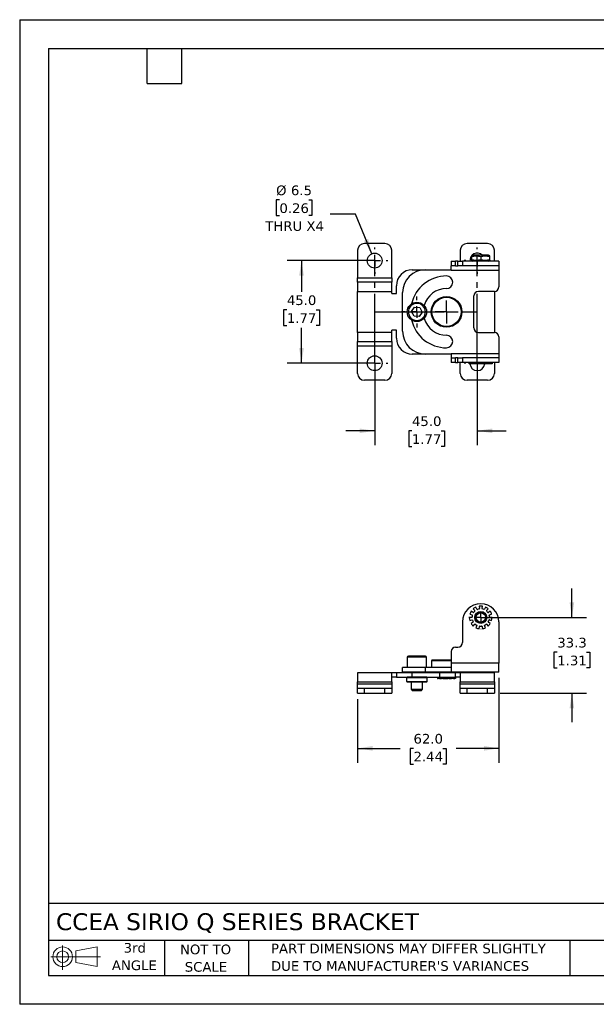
# Model space of a CAD drawing. Header units: millimetres. Extents: x 0 to 559, y 0 to 432.
# Tile 1 of 2: x 0 to 253, y 0 to 432. Entities that reach past the tile are written whole.
import ezdxf

# ---------------------------------------------------------------- set-up
doc = ezdxf.new("R2010")
doc.units = ezdxf.units.MM
doc.header["$LTSCALE"] = 2
doc.header["$PDSIZE"] = -1
doc.linetypes.add('SLD-Center', pattern=[19.05, 15.24, -1.27, 1.27, -1.27])
doc.linetypes.add('SLD-Solid', pattern=[0])
doc.layers.add('CENTER', color=40, linetype='SLD-Center')
doc.layers.add('SLD-DEFPOINTS', color=7, linetype='Continuous')
doc.layers.add('DIMENSIONS', color=140, linetype='SLD-Solid', lineweight=25)
doc.layers.add('TEXT', color=140, linetype='SLD-Solid', lineweight=25)
doc.styles.add('SLDTEXTSTYLE0', font='VERDANA.TTF')
doc.dimstyles.new('SLDDIMSTYLE0', dxfattribs={"dimtxt": 4.316016, "dimasz": 6.604, "dimexe": 0, "dimexo": 0.0625, "dimgap": 1.079004, "dimtad": 0, "dimtih": 1, "dimtoh": 1, "dimrnd": 1e-09, "dimzin": 12, "dimdsep": 46, "dimtxsty": 'SLDTEXTSTYLE0', "dimsah": 1, "dimcen": 0.09, "dimadec": 0, "dimazin": 3, "dimtfac": 1, "dimtmove": 0, "dimatfit": 0, "dimfxl": 0, "dimfrac": 2, "dimtolj": 1, "dimtzin": 12, "dimarcsym": 0})
doc.dimstyles.new('SLDDIMSTYLE1', dxfattribs={"dimtxt": 4.316016, "dimasz": 6.604, "dimexe": 0, "dimexo": 0.0625, "dimgap": 1.079004, "dimtad": 0, "dimtih": 1, "dimtoh": 1, "dimrnd": 1e-09, "dimzin": 4, "dimdsep": 46, "dimtxsty": 'SLDTEXTSTYLE0', "dimsah": 1, "dimcen": 0.09, "dimadec": 0, "dimazin": 1, "dimtfac": 1, "dimtofl": 0, "dimtmove": 0, "dimatfit": 3, "dimfxl": 0, "dimfrac": 2, "dimtolj": 1, "dimtzin": 12, "dimarcsym": 0})
doc.dimstyles.new('SLDDIMSTYLE3', dxfattribs={"dimtxt": 4.316016, "dimasz": 6.604, "dimexe": 0, "dimexo": 0.0625, "dimgap": 1.079004, "dimtad": 0, "dimtih": 1, "dimtoh": 1, "dimrnd": 1e-09, "dimzin": 4, "dimdsep": 46, "dimtxsty": 'SLDTEXTSTYLE0', "dimsah": 1, "dimcen": 0.09, "dimadec": 0, "dimazin": 1, "dimtfac": 1, "dimtmove": 0, "dimatfit": 0, "dimfxl": 0, "dimfrac": 2, "dimtolj": 1, "dimtzin": 12, "dimarcsym": 0})
doc.dimstyles.new('SLDDIMSTYLE4', dxfattribs={"dimtxt": 4.316016, "dimasz": 6.604, "dimexe": 0, "dimexo": 0.0625, "dimgap": 1.079004, "dimtad": 0, "dimtih": 1, "dimtoh": 1, "dimrnd": 1e-09, "dimzin": 12, "dimdsep": 46, "dimtxsty": 'SLDTEXTSTYLE0', "dimsah": 1, "dimcen": 0, "dimadec": 0, "dimazin": 3, "dimtfac": 1, "dimtofl": 0, "dimtmove": 0, "dimatfit": 3, "dimfxl": 0, "dimfrac": 2, "dimtolj": 1, "dimtzin": 12, "dimarcsym": 0})

# ---------------------------------------------------------------- blocks, each defined once
blk = doc.blocks.new('Block11')
at = {"color": 7, "linetype": 'SLD-Solid', "lineweight": 18}
for p, q in [((5.18, 10.62), (5.18, 0)), ((10.96, 8.33), (20.35, 10.06)), ((20.35, 10.06), (20.35, 1.46)), ((0, 5.76), (21.75, 5.76)), ((10.96, 3.19), (10.96, 8.33)), ((10.96, 3.19), (20.35, 1.46))]:
    blk.add_line(p, q, dxfattribs=at)
for radius in [4.3, 2.57]:
    blk.add_circle((5.18, 5.76), radius, dxfattribs=at)
blk = doc.blocks.new('Block12')
at = {"layer": 'SLD-DEFPOINTS'}
blk.add_blockref('Block11', (0, 0), dxfattribs=at)
blk = doc.blocks.new('SW_NOTE_0_2')
at = {"layer": 'TEXT', "color": 0, "char_height": 4.2333, "attachment_point": 1, "style": 'SLDTEXTSTYLE0'}
for s, insert in [('PART DIMENSIONS MAY DIFFER SLIGHTLY ', (0, 5.38)), ("DUE TO MANUFACTURER'S VARIANCES", (0, -2.27))]:
    blk.add_mtext(s, dxfattribs=dict(at, insert=insert))
blk = doc.blocks.new('SW_NOTE_0_3')
at = {"layer": 'TEXT', "color": 0, "char_height": 4.233, "attachment_point": 2, "style": 'SLDTEXTSTYLE0'}
for s, insert in [('NOT TO', (10.52, 5.38)), ('SCALE', (10.71, -2.27))]:
    blk.add_mtext(s, dxfattribs=dict(at, insert=insert))
blk = doc.blocks.new('SW_NOTE_0_4')
at = {"layer": 'TEXT', "color": 0, "char_height": 4.233, "attachment_point": 2, "style": 'SLDTEXTSTYLE0'}
for s, insert in [('3rd', (4.63, 5.38)), ('ANGLE', (4.44, -2.27))]:
    blk.add_mtext(s, dxfattribs=dict(at, insert=insert))
blk = doc.blocks.new('_D')
at = {"layer": 'DIMENSIONS'}
for p, q in [((242.24, 169.68), (242.24, 182.38)), ((204.78, 169.68), (248.59, 169.68)), ((235.83, 154.39), (234.38, 154.39)), ((234.38, 154.39), (234.38, 147.53)), ((248.65, 154.39), (250.1, 154.39)), ((250.1, 154.39), (250.1, 147.53)), ((234.38, 147.53), (235.83, 147.53)), ((250.1, 147.53), (248.65, 147.53)), ((210.78, 136.43), (248.59, 136.43)), ((242.24, 136.43), (242.24, 123.73))]:
    blk.add_line(p, q, dxfattribs=at)
for points in [[(242.24, 169.68), (243.26, 176.28), (241.22, 176.28)], [(242.24, 136.43), (241.22, 129.83), (243.26, 129.83)]]:
    blk.add_solid(points, dxfattribs=at)
at = {"layer": 'DIMENSIONS', "char_height": 4.233, "attachment_point": 1, "style": 'SLDTEXTSTYLE0'}
for s, insert in [('33.3', (235.83, 160.73)), ('1.31', (235.83, 152.9))]:
    blk.add_mtext(s, dxfattribs=dict(at, insert=insert))
blk = doc.blocks.new('_D_1')
at = {"layer": 'DIMENSIONS'}
for p, q in [((210.24, 143.14), (210.24, 105.9)), ((148.24, 133.89), (148.24, 105.9)), ((148.24, 112.25), (166.91, 112.25)), ((172.76, 112.25), (171.31, 112.25)), ((171.31, 112.25), (171.31, 105.39)), ((185.58, 112.25), (187.03, 112.25)), ((187.03, 112.25), (187.03, 105.39)), ((210.24, 112.25), (191.43, 112.25)), ((171.31, 105.39), (172.76, 105.39)), ((187.03, 105.39), (185.58, 105.39))]:
    blk.add_line(p, q, dxfattribs=at)
for points in [[(148.24, 112.25), (154.84, 111.23), (154.84, 113.27)], [(210.24, 112.25), (203.64, 113.27), (203.64, 111.23)]]:
    blk.add_solid(points, dxfattribs=at)
at = {"layer": 'DIMENSIONS', "char_height": 4.233, "attachment_point": 1, "style": 'SLDTEXTSTYLE0'}
for s, insert in [('62.0', (172.76, 118.59)), ('2.44', (172.76, 110.77))]:
    blk.add_mtext(s, dxfattribs=dict(at, insert=insert))
blk = doc.blocks.new('SW_CENTERMARKSYMBOL_0')
at = {"layer": 'CENTER', "color": 0}
for p, q in [((0, 5.08), (0, 5.19)), ((-5.08, 0), (-5.19, 0)), ((0, 0), (-2.54, 0)), ((0, 0), (0, 2.54)), ((0, 0), (0, -2.54)), ((0, 0), (2.54, 0)), ((5.08, 0), (5.19, 0)), ((0, -5.08), (0, -5.19))]:
    blk.add_line(p, q, dxfattribs=at)
blk = doc.blocks.new('_D_5')
at = {"layer": 'DIMENSIONS'}
for p, q in [((153.2, 326.16), (117.28, 326.16)), ((123.63, 326.16), (123.63, 312.39)), ((117.21, 304.57), (115.76, 304.57)), ((115.76, 304.57), (115.76, 297.71)), ((130.04, 304.57), (131.49, 304.57)), ((131.49, 304.57), (131.49, 297.71)), ((115.76, 297.71), (117.21, 297.71)), ((123.63, 281.16), (123.63, 296.74)), ((131.49, 297.71), (130.04, 297.71)), ((153.2, 281.16), (117.28, 281.16))]:
    blk.add_line(p, q, dxfattribs=at)
for points in [[(123.63, 326.16), (122.61, 319.56), (124.64, 319.56)], [(123.63, 281.16), (124.64, 287.76), (122.61, 287.76)]]:
    blk.add_solid(points, dxfattribs=at)
at = {"layer": 'DIMENSIONS', "char_height": 4.233, "attachment_point": 1, "style": 'SLDTEXTSTYLE0'}
for s, insert in [('45.0', (117.21, 310.91)), ('1.77', (117.21, 303.09))]:
    blk.add_mtext(s, dxfattribs=dict(at, insert=insert))
blk = doc.blocks.new('_D_6')
at = {"layer": 'DIMENSIONS'}
for p, q in [((155.74, 278.62), (155.74, 245.16)), ((200.74, 278.62), (200.74, 245.16)), ((155.74, 251.51), (143.04, 251.51)), ((172.08, 251.51), (170.64, 251.51)), ((170.64, 251.51), (170.64, 244.65)), ((184.91, 251.51), (186.36, 251.51)), ((186.36, 251.51), (186.36, 244.65)), ((200.74, 251.51), (213.44, 251.51)), ((170.64, 244.65), (172.08, 244.65)), ((186.36, 244.65), (184.91, 244.65))]:
    blk.add_line(p, q, dxfattribs=at)
for points in [[(155.74, 251.51), (149.14, 252.52), (149.14, 250.49)], [(200.74, 251.51), (207.34, 250.49), (207.34, 252.52)]]:
    blk.add_solid(points, dxfattribs=at)
at = {"layer": 'DIMENSIONS', "char_height": 4.233, "attachment_point": 1, "style": 'SLDTEXTSTYLE0'}
for s, insert in [('45.0', (172.08, 257.85)), ('1.77', (172.08, 250.02))]:
    blk.add_mtext(s, dxfattribs=dict(at, insert=insert))
blk = doc.blocks.new('_D_7')
at = {"layer": 'DIMENSIONS'}
for p, q in [((113.95, 352.75), (112.5, 352.75)), ((112.5, 352.75), (112.5, 345.89)), ((126.77, 352.75), (128.22, 352.75)), ((128.22, 352.75), (128.22, 345.89)), ((112.5, 345.89), (113.95, 345.89)), ((128.22, 345.89), (126.77, 345.89)), ((147.26, 346.48), (136.14, 346.48)), ((154.49, 329.16), (147.26, 346.48))]:
    blk.add_line(p, q, dxfattribs=at)
blk.add_solid([(154.49, 329.16), (152.88, 335.64), (151.01, 334.86)], dxfattribs=at)
at = {"layer": 'DIMENSIONS', "char_height": 4.233, "attachment_point": 1, "style": 'SLDTEXTSTYLE0'}
for s, insert in [('%%c', (112.48, 359.09)), ('6.5', (119, 359.09)), ('0.26', (113.95, 351.27)), ('THRU X4', (107.75, 343.44))]:
    blk.add_mtext(s, dxfattribs=dict(at, insert=insert))
blk = doc.blocks.new('SW_CENTERMARKSYMBOL_1')
at = {"layer": 'CENTER', "color": 0}
for p, q in [((0, 5.08), (0, 6.79)), ((-5.08, 0), (-6.79, 0)), ((0, 0), (-2.54, 0)), ((0, 0), (0, 2.54)), ((0, 0), (0, -2.54)), ((0, 0), (2.54, 0)), ((5.08, 0), (6.79, 0)), ((0, -5.08), (0, -6.79))]:
    blk.add_line(p, q, dxfattribs=at)
blk = doc.blocks.new('SW_CENTERMARKSYMBOL_2')
at = {"layer": 'CENTER', "color": 0}
for p, q in [((0, 5.08), (0, 5.79)), ((-5.08, 0), (-5.79, 0)), ((0, 0), (-2.54, 0)), ((0, 0), (0, 2.54)), ((0, 0), (0, -2.54)), ((0, 0), (2.54, 0)), ((5.08, 0), (5.79, 0)), ((0, -5.08), (0, -5.79))]:
    blk.add_line(p, q, dxfattribs=at)
blk = doc.blocks.new('SW_CENTERMARKSYMBOL_3')
at = {"layer": 'CENTER', "color": 0}
for p, q in [((0, 5.08), (0, 5.79)), ((-5.08, 0), (-5.79, 0)), ((0, 0), (-2.54, 0)), ((0, 0), (0, 2.54)), ((0, 0), (0, -2.54)), ((0, 0), (2.54, 0)), ((5.08, 0), (5.79, 0)), ((0, -5.08), (0, -5.79))]:
    blk.add_line(p, q, dxfattribs=at)
blk = doc.blocks.new('SW_CENTERMARKSYMBOL_4')
at = {"layer": 'CENTER', "color": 0}
for p, q in [((0, 5.08), (0, 5.79)), ((-5.08, 0), (-5.79, 0)), ((0, 0), (-2.54, 0)), ((0, 0), (0, 2.54)), ((0, 0), (0, -2.54)), ((0, 0), (2.54, 0)), ((5.08, 0), (5.79, 0)), ((0, -5.08), (0, -5.79))]:
    blk.add_line(p, q, dxfattribs=at)
blk = doc.blocks.new('SW_CENTERMARKSYMBOL_5')
at = {"layer": 'CENTER', "color": 0}
for p, q in [((0, 5.08), (0, 5.79)), ((-5.08, 0), (-5.79, 0)), ((0, 0), (-2.54, 0)), ((0, 0), (0, 2.54)), ((0, 0), (0, -2.54)), ((0, 0), (2.54, 0)), ((5.08, 0), (5.79, 0)), ((0, -5.08), (0, -5.79))]:
    blk.add_line(p, q, dxfattribs=at)
blk = doc.blocks.new('SW_CENTERMARKSYMBOL_6')
at = {"layer": 'CENTER', "color": 0}
for p, q in [((0, 2.54), (0, 5.04)), ((-2.54, 0), (-5.04, 0)), ((0, 0), (-2.54, 0)), ((0, 0), (0, 2.54)), ((0, 0), (0, -2.54)), ((0, 0), (2.54, 0)), ((2.54, 0), (5.04, 0)), ((0, -2.54), (0, -5.04))]:
    blk.add_line(p, q, dxfattribs=at)

msp = doc.modelspace()

# ---------------------------------------------------------------- linework, layer by layer
at = {"color": 7, "linetype": 'SLD-Solid'}
for p, q in [((0.005, 431.805), (0.005, 0.005)), ((0.005, 431.805), (558.805, 431.805)), ((558.805, 0.005), (0.005, 0.005))]:
    msp.add_line(p, q, dxfattribs=at)
for p, q in [((160.24, 333.66), (151.24, 333.66)), ((205.24, 333.66), (196.24, 333.66)), ((148.24, 330.66), (148.24, 318.66)), ((163.24, 318.66), (163.24, 330.66)), ((193.24, 330.66), (193.24, 325.86)), ((198.79, 328.56), (198.234, 328.239)), ((205.69, 328.56), (198.79, 328.56)), ((206.245, 328.239), (205.69, 328.56)), ((208.24, 325.86), (208.24, 330.66)), ((189.24, 325.86), (189.24, 323.86)), ((189.24, 325.86), (191.24, 325.86)), ((191.24, 323.86), (189.24, 323.86)), ((189.24, 321.86), (189.24, 323.86)), ((191.24, 323.86), (191.24, 325.86)), ((192.24, 325.86), (191.24, 325.86)), ((191.24, 323.86), (192.24, 323.86)), ((192.24, 323.86), (192.24, 325.86)), ((192.24, 325.86), (194.24, 325.86)), ((194.24, 323.86), (192.24, 323.86)), ((194.24, 325.86), (194.24, 323.86)), ((210.24, 325.86), (194.24, 325.86)), ((210.24, 323.86), (194.24, 323.86)), ((198.234, 326.18), (198.79, 325.86)), ((198.24, 327.885), (198.24, 326.535)), ((202.24, 327.885), (202.24, 326.535)), ((205.69, 325.86), (206.245, 326.18)), ((206.24, 326.535), (206.24, 327.885)), ((210.24, 325.86), (210.24, 323.86)), ((210.24, 323.86), (210.24, 321.86)), ((172.24, 322.16), (177.99, 322.16)), ((177.99, 322.16), (189.24, 322.16)), ((210.24, 321.86), (189.24, 321.86)), ((210.24, 321.86), (210.24, 314.66)), ((148.24, 318.66), (163.24, 318.66)), ((148.24, 316.66), (148.24, 318.66)), ((163.24, 316.66), (148.24, 316.66)), ((148.24, 316.66), (148.24, 312.66)), ((163.24, 318.66), (163.24, 316.66)), ((163.24, 312.66), (163.24, 316.66)), ((148.24, 294.66), (148.24, 312.66)), ((148.24, 312.66), (163.24, 312.66)), ((163.24, 311.66), (163.24, 312.66)), ((163.24, 311.66), (165.24, 311.66)), ((165.24, 311.66), (165.24, 315.16)), ((167.99, 295.16), (167.99, 312.16)), ((208.24, 312.66), (201.24, 312.66)), ((208.24, 312.66), (208.24, 294.66)), ((199.24, 296.66), (199.24, 310.66)), ((171.934, 303.787), (173.197, 305.72)), ((172.977, 301.726), (171.934, 303.787)), ((173.197, 305.72), (175.503, 305.593)), ((176.546, 303.532), (175.282, 301.599)), ((175.503, 305.593), (176.546, 303.532)), ((175.282, 301.599), (172.977, 301.726)), ((163.24, 294.66), (148.24, 294.66)), ((148.24, 294.66), (148.24, 290.66)), ((165.24, 295.66), (163.24, 295.66)), ((163.24, 294.66), (163.24, 295.66)), ((163.24, 290.66), (163.24, 294.66)), ((165.24, 292.16), (165.24, 295.66)), ((201.24, 294.66), (208.24, 294.66)), ((148.24, 290.66), (163.24, 290.66)), ((148.24, 288.66), (148.24, 290.66)), ((163.24, 290.66), (163.24, 288.66)), ((210.24, 292.66), (210.24, 285.46)), ((163.24, 288.66), (148.24, 288.66)), ((148.24, 276.66), (148.24, 288.66)), ((163.24, 288.66), (163.24, 276.66)), ((177.99, 285.16), (172.24, 285.16)), ((189.24, 285.16), (177.99, 285.16)), ((189.24, 285.46), (210.24, 285.46)), ((189.24, 285.46), (189.24, 283.46)), ((210.24, 285.46), (210.24, 283.46)), ((189.24, 283.46), (189.24, 281.46)), ((189.24, 283.46), (191.24, 283.46)), ((191.24, 281.46), (189.24, 281.46)), ((191.24, 281.46), (191.24, 283.46)), ((192.24, 283.46), (191.24, 283.46)), ((191.24, 281.46), (192.24, 281.46)), ((192.24, 281.46), (192.24, 283.46)), ((192.24, 283.46), (194.24, 283.46)), ((194.24, 281.46), (192.24, 281.46)), ((193.24, 276.66), (193.24, 281.46)), ((194.24, 283.46), (194.24, 281.46)), ((210.24, 283.46), (194.24, 283.46)), ((210.24, 281.46), (194.24, 281.46)), ((197.24, 280.86), (197.24, 281.46)), ((197.442, 280.86), (197.24, 280.86)), ((197.442, 281.46), (197.442, 280.86)), ((198.033, 280.86), (197.442, 280.86)), ((198.033, 280.86), (198.033, 281.46)), ((198.898, 280.86), (198.033, 280.86)), ((198.898, 281.46), (198.898, 280.86)), ((198.965, 280.86), (198.898, 280.86)), ((198.965, 281.46), (198.965, 280.86)), ((200.163, 280.86), (198.965, 280.86)), ((200.163, 280.86), (200.163, 281.46)), ((200.59, 280.86), (200.163, 280.86)), ((200.59, 281.46), (200.59, 280.86)), ((200.783, 280.86), (200.59, 280.86)), ((200.783, 281.46), (200.783, 280.86)), ((201.553, 280.86), (200.783, 280.86)), ((201.528, 281.46), (201.528, 280.86)), ((202.951, 280.86), (201.528, 280.86)), ((203.696, 280.86), (202.926, 280.86)), ((202.951, 280.86), (202.951, 281.46)), ((203.696, 280.86), (203.696, 281.46)), ((203.89, 280.86), (203.696, 280.86)), ((203.89, 281.46), (203.89, 280.86)), ((204.317, 280.86), (203.89, 280.86)), ((204.317, 281.46), (204.317, 280.86)), ((205.514, 280.86), (204.317, 280.86)), ((205.514, 280.86), (205.514, 281.46)), ((205.581, 280.86), (205.514, 280.86)), ((205.581, 281.46), (205.581, 280.86)), ((206.446, 280.86), (205.581, 280.86)), ((206.446, 281.46), (206.446, 280.86)), ((207.037, 280.86), (206.446, 280.86)), ((207.037, 280.86), (207.037, 281.46)), ((207.24, 280.86), (207.037, 280.86)), ((207.24, 281.46), (207.24, 280.86)), ((208.24, 281.46), (208.24, 276.66)), ((210.24, 283.46), (210.24, 281.46)), ((160.24, 273.66), (151.24, 273.66)), ((205.24, 273.66), (196.24, 273.66)), ((198.965, 173.458), (199.638, 172.681)), ((200.59, 173.292), (200.163, 174.227)), ((201.528, 174.628), (201.674, 173.611)), ((202.805, 173.611), (202.951, 174.628)), ((204.317, 174.227), (203.89, 173.292)), ((204.841, 172.681), (205.514, 173.458)), ((198.267, 169.679), (197.24, 169.679)), ((197.442, 171.088), (198.428, 170.798)), ((197.442, 168.27), (198.428, 168.56)), ((198.898, 171.827), (198.033, 172.382)), ((206.446, 172.382), (205.581, 171.827)), ((206.051, 170.798), (207.037, 171.088)), ((206.051, 168.56), (207.037, 168.27)), ((207.24, 169.679), (206.212, 169.679)), ((194.24, 167.679), (194.24, 158.679)), ((198.898, 167.532), (198.033, 166.976)), ((198.965, 165.9), (199.638, 166.677)), ((200.59, 166.066), (200.163, 165.131)), ((201.528, 164.73), (201.674, 165.747)), ((202.805, 165.747), (202.951, 164.73)), ((204.317, 165.131), (203.89, 166.066)), ((204.841, 166.677), (205.514, 165.9)), ((206.446, 166.976), (205.581, 167.532)), ((210.24, 167.679), (210.24, 149.679)), ((191.24, 156.679), (192.24, 156.679)), ((169.99, 152.179), (169.99, 147.679)), ((178.49, 152.179), (169.99, 152.179)), ((178.49, 147.679), (178.49, 152.179)), ((189.24, 154.679), (189.24, 149.679)), ((167.99, 145.679), (167.99, 147.679)), ((177.99, 147.679), (167.99, 147.679)), ((177.99, 145.679), (177.99, 147.679)), ((189.24, 147.679), (177.99, 147.679)), ((180.84, 150.929), (180.59, 150.679)), ((180.59, 150.679), (180.59, 147.679)), ((189.24, 150.679), (180.59, 150.679)), ((189.24, 150.929), (180.84, 150.929)), ((210.24, 149.679), (189.24, 149.679)), ((189.24, 149.679), (189.24, 145.69)), ((210.24, 145.679), (210.24, 149.679)), ((163.24, 145.429), (148.24, 145.429)), ((148.24, 145.429), (148.24, 141.429)), ((163.24, 141.429), (163.24, 145.429)), ((165.24, 145.429), (163.24, 145.429)), ((165.24, 143.429), (163.24, 143.429)), ((165.24, 145.429), (165.24, 143.429)), ((172.24, 145.429), (165.24, 145.429)), ((165.24, 143.429), (172.24, 143.429)), ((177.99, 145.679), (167.99, 145.679)), ((169.94, 143.42), (169.74, 143.22)), ((169.74, 143.22), (169.74, 141.62)), ((178.74, 143.22), (169.74, 143.22)), ((178.54, 143.42), (169.94, 143.42)), ((171.74, 145.679), (171.74, 145.429)), ((171.74, 143.429), (171.74, 143.42)), ((172.24, 143.429), (172.24, 145.429)), ((184.24, 145.429), (172.24, 145.429)), ((172.24, 143.429), (184.24, 143.429)), ((176.74, 145.429), (176.74, 145.679)), ((176.74, 143.42), (176.74, 143.429)), ((189.24, 145.679), (177.99, 145.679)), ((178.74, 143.22), (178.54, 143.42)), ((178.74, 141.62), (178.74, 143.22)), ((180.59, 145.679), (180.84, 145.429)), ((183.28, 143.429), (183.28, 142.929)), ((183.28, 142.929), (183.601, 142.929)), ((183.601, 142.929), (183.601, 143.429)), ((184.217, 142.929), (183.601, 142.929)), ((184.217, 143.429), (184.217, 142.929)), ((184.217, 142.929), (185.077, 142.929)), ((184.24, 143.429), (184.24, 145.429)), ((191.24, 145.429), (184.24, 145.429)), ((184.24, 143.429), (191.24, 143.429)), ((185.077, 142.929), (185.077, 143.429)), ((185.514, 142.929), (185.077, 142.929)), ((185.514, 142.929), (185.514, 143.429)), ((185.676, 142.929), (185.514, 142.929)), ((185.676, 143.429), (185.676, 142.929)), ((185.676, 142.929), (186.113, 142.929)), ((186.113, 143.429), (186.113, 142.929)), ((186.113, 142.929), (187.24, 142.929)), ((187.24, 142.929), (187.24, 143.429)), ((187.355, 142.929), (187.24, 142.929)), ((187.355, 143.429), (187.355, 142.929)), ((187.355, 142.929), (187.995, 142.929)), ((187.995, 142.929), (187.995, 143.429)), ((188.139, 142.929), (187.995, 142.929)), ((188.139, 142.929), (188.139, 143.429)), ((188.367, 142.929), (188.139, 142.929)), ((188.367, 143.429), (188.367, 142.929)), ((188.367, 142.929), (189.402, 142.929)), ((189.24, 145.679), (189.24, 145.69)), ((210.24, 145.679), (189.24, 145.679)), ((189.402, 142.929), (189.402, 143.429)), ((189.402, 142.929), (189.486, 142.929)), ((189.486, 142.929), (189.486, 143.429)), ((189.653, 142.929), (189.486, 142.929)), ((189.653, 142.929), (189.653, 143.429)), ((190.263, 142.929), (189.653, 142.929)), ((190.263, 143.429), (190.263, 142.929)), ((190.263, 142.929), (190.878, 142.929)), ((190.878, 142.929), (190.878, 143.429)), ((191.199, 142.929), (190.878, 142.929)), ((191.199, 143.429), (191.199, 142.929)), ((191.199, 142.929), (191.24, 142.929)), ((191.24, 143.429), (191.24, 145.429)), ((193.24, 145.429), (191.24, 145.429)), ((191.24, 142.929), (191.24, 143.429)), ((193.24, 143.429), (191.24, 143.429)), ((208.24, 145.429), (193.24, 145.429)), ((193.24, 145.429), (193.24, 141.429)), ((193.64, 145.429), (193.89, 145.679)), ((208.24, 141.429), (208.24, 145.429)), ((148.24, 141.429), (163.24, 141.429)), ((148.24, 140.429), (148.24, 141.429)), ((163.24, 140.429), (148.24, 140.429)), ((148.24, 138.429), (148.24, 140.429)), ((148.24, 136.429), (148.24, 138.429)), ((151.24, 138.429), (148.24, 138.429)), ((151.24, 136.429), (151.24, 138.429)), ((160.24, 138.429), (151.24, 138.429)), ((160.24, 136.429), (160.24, 138.429)), ((163.24, 138.429), (160.24, 138.429)), ((163.24, 141.429), (163.24, 140.429)), ((163.24, 140.429), (163.24, 138.429)), ((163.24, 138.429), (163.24, 136.429)), ((169.74, 141.62), (169.94, 141.42)), ((169.74, 141.62), (178.74, 141.62)), ((169.94, 141.42), (178.54, 141.42)), ((171.74, 141.42), (171.74, 138.17)), ((176.74, 138.17), (176.74, 141.42)), ((178.54, 141.42), (178.74, 141.62)), ((193.24, 141.429), (208.24, 141.429)), ((193.24, 140.429), (193.24, 141.429)), ((208.24, 140.429), (193.24, 140.429)), ((193.24, 138.429), (193.24, 140.429)), ((193.24, 136.429), (193.24, 138.429)), ((196.24, 138.429), (193.24, 138.429)), ((196.24, 136.429), (196.24, 138.429)), ((205.24, 138.429), (196.24, 138.429)), ((205.24, 136.429), (205.24, 138.429)), ((208.24, 138.429), (205.24, 138.429)), ((208.24, 141.429), (208.24, 140.429)), ((208.24, 140.429), (208.24, 138.429)), ((208.24, 138.429), (208.24, 136.429)), ((148.24, 136.429), (151.24, 136.429)), ((151.24, 136.429), (160.24, 136.429)), ((160.24, 136.429), (163.24, 136.429)), ((171.74, 138.17), (172.23, 137.679)), ((171.74, 138.17), (176.74, 138.17)), ((172.23, 137.679), (176.249, 137.679)), ((176.249, 137.679), (176.74, 138.17)), ((193.24, 136.429), (196.24, 136.429)), ((196.24, 136.429), (205.24, 136.429)), ((205.24, 136.429), (208.24, 136.429))]:
    msp.add_line(p, q)
at = {"color": 7, "linetype": 'SLD-Center'}
for p, q in [((155.74, 281.16), (155.74, 326.16)), ((200.74, 281.16), (200.74, 326.16)), ((155.74, 303.66), (200.74, 303.66))]:
    msp.add_line(p, q, dxfattribs=at)
for centre, radius in [((155.74, 326.16), 3.25), ((174.24, 303.66), 4.25), ((187.24, 303.66), 6.75), ((187.24, 303.66), 6.65), ((187.24, 303.66), 6.4), ((155.74, 281.16), 3.25), ((202.24, 169.679), 2.65), ((202.24, 169.679), 2.5), ((202.24, 169.679), 2.067)]:
    msp.add_circle(centre, radius)
for centre, radius, start, end in [((151.24, 330.66), 3, 90, 180), ((160.24, 330.66), 3, 0, 90), ((196.24, 330.66), 3, 90, 180), ((205.24, 330.66), 3, 0, 90), ((200.74, 326.16), 3.25, 47.60044, 185.29638), ((172.24, 315.16), 7, 90, 180), ((177.99, 312.16), 10, 90, 180), ((187.24, 303.66), 15.75, 90, 166.99718), ((187.24, 316.66), 2.75, 270, 90), ((187.24, 303.66), 10.25, 90, 163.8631), ((201.24, 310.66), 2, 90, 180), ((208.24, 314.66), 2, 270, 0), ((187.24, 303.66), 15.75, 193.00282, 270), ((187.24, 303.66), 10.25, 196.1369, 270), ((177.99, 295.16), 10, 180, 270), ((201.24, 296.66), 2, 180, 270), ((208.24, 292.66), 2, 0, 90), ((172.24, 292.16), 7, 180, 270), ((187.24, 290.66), 2.75, 270, 90), ((200.74, 281.16), 3.25, 185.29638, 354.70362), ((151.24, 276.66), 3, 180, 270), ((160.24, 276.66), 3, 270, 0), ((196.24, 276.66), 3, 180, 270), ((205.24, 276.66), 3, 270, 0), ((202.24, 167.679), 8, 0, 180), ((202.24, 169.679), 5, 114.54545, 130.90909), ((200.726, 173.355), 0.15, 204.54545, 292.38284), ((202.24, 169.679), 3.825, 100.34444, 112.38284), ((202.24, 169.679), 5, 81.81818, 98.18182), ((201.526, 173.589), 0.15, 280.34444, 8.18182), ((202.953, 173.589), 0.15, 171.81818, 259.65556), ((202.24, 169.679), 3.825, 67.61716, 79.65556), ((203.753, 173.355), 0.15, 247.61716, 335.45455), ((202.24, 169.679), 5, 49.09091, 65.45455), ((202.24, 169.679), 5, 180, 196.36364), ((202.24, 169.679), 5, 147.27273, 163.63636), ((198.267, 169.829), 0.15, 270, 357.83738), ((202.24, 169.679), 3.825, 165.79898, 177.83738), ((198.386, 170.654), 0.15, 345.79898, 73.63636), ((198.471, 168.416), 0.15, 18.52625, 106.36364), ((202.24, 169.679), 3.825, 198.52625, 210.56465), ((198.979, 171.953), 0.15, 237.27273, 325.11011), ((202.24, 169.679), 3.825, 133.07171, 145.11011), ((199.525, 172.583), 0.15, 313.07171, 40.90909), ((204.954, 172.583), 0.15, 139.09091, 226.92829), ((202.24, 169.679), 3.825, 34.88989, 46.92829), ((205.5, 171.953), 0.15, 214.88989, 302.72727), ((202.24, 169.679), 3.825, 329.43535, 341.47375), ((206.009, 168.416), 0.15, 73.63636, 161.47375), ((206.093, 170.654), 0.15, 106.36364, 194.20102), ((202.24, 169.679), 3.825, 2.16262, 14.20102), ((206.212, 169.829), 0.15, 182.16262, 270), ((202.24, 169.679), 5, 16.36364, 32.72727), ((202.24, 169.679), 5, 343.63636, 0), ((202.24, 169.679), 5, 212.72727, 229.09091), ((198.817, 167.658), 0.15, 302.72727, 30.56465), ((199.752, 166.579), 0.15, 51.25353, 139.09091), ((202.24, 169.679), 3.825, 231.25353, 243.29193), ((202.24, 169.679), 5, 245.45455, 261.81818), ((200.453, 166.128), 0.15, 335.45455, 63.29193), ((201.823, 165.726), 0.15, 83.9808, 171.81818), ((202.24, 169.679), 3.825, 263.9808, 276.0192), ((202.656, 165.726), 0.15, 8.18182, 96.0192), ((202.24, 169.679), 5, 278.18182, 294.54545), ((204.026, 166.128), 0.15, 116.70807, 204.54545), ((202.24, 169.679), 3.825, 296.70807, 308.74647), ((204.727, 166.579), 0.15, 40.90909, 128.74647), ((205.662, 167.658), 0.15, 149.43535, 237.27273), ((202.24, 169.679), 5, 310.90909, 327.27273), ((191.24, 154.679), 2, 90, 180), ((192.24, 158.679), 2, 270, 0), ((170.49, 152.179), 0.5, 90, 180), ((177.99, 152.179), 0.5, 0, 90)]:
    msp.add_arc(centre, radius, start, end)
for points, knots in [([(198.24, 328.229), (198.24, 328.234), (198.24, 328.265), (198.24, 328.15), (198.24, 327.974), (198.24, 327.885)], [0, 0, 0, 0, 0.0700097, 0.5307443, 1, 1, 1, 1]), ([(198.24, 327.885), (198.893, 328.103), (199.556, 328.242), (200.576, 328.242), (200.916, 328.208), (201.583, 328.084), (201.913, 327.994), (202.24, 327.885)], [0, 0, 0, 0, 0.5, 0.5, 0.75, 0.75, 1, 1, 1, 1]), ([(202.24, 327.885), (202.893, 328.103), (203.556, 328.242), (204.576, 328.242), (204.916, 328.208), (205.583, 328.084), (205.913, 327.994), (206.24, 327.885)], [0, 0, 0, 0, 0.5, 0.5, 0.75, 0.75, 1, 1, 1, 1]), ([(206.24, 327.885), (206.24, 327.992), (206.24, 328.195), (206.24, 328.218), (206.24, 328.229)], [0, 0, 0, 0, 0.5292718, 1, 1, 1, 1]), ([(202.24, 326.535), (201.587, 326.317), (200.924, 326.178), (199.903, 326.177), (199.564, 326.211), (198.896, 326.336), (198.567, 326.426), (198.24, 326.535)], [0, 0, 0, 0, 0.5, 0.5, 0.75, 0.75, 1, 1, 1, 1]), ([(198.24, 326.535), (198.24, 326.427), (198.24, 326.225), (198.24, 326.201), (198.24, 326.19)], [0, 0, 0, 0, 0.5292717, 1, 1, 1, 1]), ([(206.24, 326.535), (205.587, 326.317), (204.924, 326.178), (203.903, 326.177), (203.564, 326.211), (202.896, 326.336), (202.567, 326.426), (202.24, 326.535)], [0, 0, 0, 0, 0.5, 0.5, 0.75, 0.75, 1, 1, 1, 1]), ([(206.24, 326.19), (206.24, 326.186), (206.24, 326.154), (206.24, 326.269), (206.24, 326.446), (206.24, 326.535)], [0, 0, 0, 0, 0.0700097, 0.5307443, 1, 1, 1, 1]), ([(171.1, 305.711), (171.644, 306.543), (172.497, 307.126), (174.443, 307.534), (175.458, 307.343), (177.123, 306.255), (177.706, 305.403), (178.114, 303.456), (177.923, 302.441), (176.835, 300.776), (175.983, 300.194), (174.036, 299.785), (173.021, 299.976), (171.356, 301.064), (170.774, 301.917), (170.365, 303.863), (170.556, 304.878), (171.1, 305.711)], [0, 0, 0, 0, 0.125, 0.125, 0.25, 0.25, 0.375, 0.375, 0.5, 0.5, 0.625, 0.625, 0.75, 0.75, 0.875, 0.875, 1, 1, 1, 1]), ([(177.99, 152.679), (177.975, 152.679), (177.946, 152.679), (177.728, 152.679), (177.398, 152.679), (176.956, 152.679), (176.499, 152.679), (176.087, 152.679), (175.63, 152.679), (175.015, 152.679), (174.246, 152.679), (173.5, 152.679), (172.804, 152.679), (172.177, 152.679), (171.62, 152.679), (171.23, 152.679), (170.969, 152.679), (170.739, 152.679), (170.556, 152.679), (170.464, 152.679), (170.49, 152.679), (170.49, 152.679)], [0, 0, 0, 0, 0.0642951, 0.1243071, 0.1842741, 0.2442861, 0.3042531, 0.3364643, 0.3686307, 0.4342902, 0.4999497, 0.5642448, 0.6242568, 0.6842238, 0.7442358, 0.8042028, 0.836414, 0.8685804, 0.9342399, 0.9998994, 1, 1, 1, 1])]:
    msp.add_open_spline(points, degree=3, knots=knots)
msp.add_point((178.24, 303.66))
at = {"layer": 'TEXT'}
for p, q in [((12.7, 419.1), (546.1, 419.1)), ((12.7, 419.1), (12.7, 12.7)), ((55.88, 403.86), (55.88, 419.1)), ((71.12, 403.86), (71.12, 419.1)), ((55.88, 403.86), (71.12, 403.86)), ((546.1, 44.252), (12.7, 44.252)), ((546.1, 27.94), (12.7, 27.94)), ((63.5, 27.94), (63.5, 12.7)), ((100.423, 27.94), (100.423, 12.7)), ((241.293, 27.94), (241.293, 12.7)), ((12.7, 12.7), (546.1, 12.7))]:
    msp.add_line(p, q, dxfattribs=at)

# ---------------------------------------------------------------- block references
at = {"layer": 'CENTER'}
for name, p in [('SW_CENTERMARKSYMBOL_5', (155.74, 326.16)), ('SW_CENTERMARKSYMBOL_2', (200.74, 326.16)), ('SW_CENTERMARKSYMBOL_1', (174.24, 303.66)), ('SW_CENTERMARKSYMBOL_6', (187.24, 303.66)), ('SW_CENTERMARKSYMBOL_4', (155.74, 281.16)), ('SW_CENTERMARKSYMBOL_3', (200.74, 281.16)), ('SW_CENTERMARKSYMBOL_0', (202.24, 169.679))]:
    msp.add_blockref(name, p, dxfattribs=at)
at = {"layer": 'SLD-DEFPOINTS'}
msp.add_blockref('Block12', (13.676, 15.108), dxfattribs=at)
at = {"layer": 'TEXT'}
for name, p in [('SW_NOTE_0_4', (45.863, 21.509)), ('SW_NOTE_0_3', (71.019, 20.814)), ('SW_NOTE_0_2', (110.239, 21.209))]:
    msp.add_blockref(name, p, dxfattribs=at)

# ---------------------------------------------------------------- texts
at = {"layer": 'TEXT', "insert": (15.931, 39.945), "char_height": 7.40833, "attachment_point": 1, "style": 'SLDTEXTSTYLE0'}
msp.add_mtext('CCEA SIRIO Q SERIES BRACKET', dxfattribs=at)

# ---------------------------------------------------------------- dimensions: what is measured, and where the dimension line sits
at = {"layer": 'DIMENSIONS'}
dim = msp.add_diameter_dim_2p(p1=(156.992, 323.161), p2=(154.487, 329.159), text='<>\\PTHRU X4', dimstyle='SLDDIMSTYLE4', dxfattribs=at)
dim.commit()
dim.dimension.update_dxf_attribs({"geometry": '_D_7', "text_midpoint": (120.358, 349.318), "dimtype": 163})
for base, p1, p2, angle, dimstyle, picture, middle in [((123.625, 326.16), (155.74, 281.16), (155.74, 326.16), 90, 'SLDDIMSTYLE1', '_D_5', (123.625, 304.569)), ((242.24, 169.679), (208.24, 136.429), (202.24, 169.679), 90, 'SLDDIMSTYLE0', '_D', (242.24, 154.385)), ((210.24, 112.25), (148.24, 136.429), (210.24, 145.679), 0, 'SLDDIMSTYLE1', '_D_1', (179.168, 112.25))]:
    dim = msp.add_linear_dim(base=base, p1=p1, p2=p2, angle=angle, dimstyle=dimstyle, dxfattribs=at)
    dim.commit()
    dim.dimension.update_dxf_attribs({"geometry": picture, "text_midpoint": middle, "dimtype": 160})
dim = msp.add_linear_dim(base=(200.74, 251.506), p1=(155.74, 281.16), p2=(200.74, 281.16), dimstyle='SLDDIMSTYLE3', dxfattribs=at)
dim.commit()
dim.dimension.update_dxf_attribs({"geometry": '_D_6', "text_midpoint": (178.498, 251.506), "dimtype": 160})

doc.saveas('drawing.dxf')
